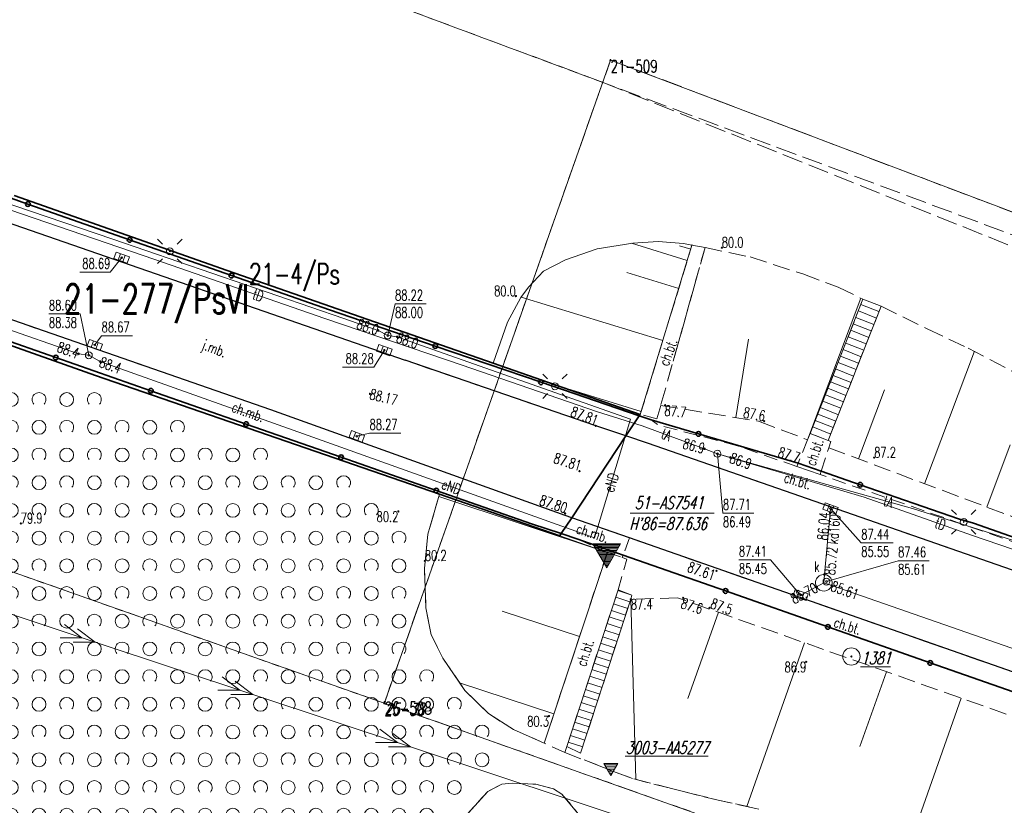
# Model space of a CAD drawing. Header units: metres. Extents: x 7505752 to 7507120, y 5839999 to 5840598.
# Tile 17 of 35: x 7506390 to 7506461, y 5840262 to 5840319. Entities that reach past the tile are written whole.
import ezdxf
from ezdxf.enums import TextEntityAlignment as Align

# ---------------------------------------------------------------- set-up
doc = ezdxf.new("R2010")
doc.units = ezdxf.units.M
for name, pattern in [('2_1', [0]), ('2_14', [1, -1]), ('2_OTKC', [1.5, 1, -0.5]), ('2_OTKJ', [2, 1.5, -0.5]), ('2_OTKK', [0]), ('2_OTKM', [0]), ('2_OTKS', [0]), ('2_OTKSG', [0]), ('2_OTRK', [1.75, 1.25, -0.5]), ('2_OTRKG', [1.75, 1.25, -0.5]), ('2_OTRU', [0]), ('2_OTRUG', [0]), ('2_OTWS', [0]), ('2_OTZK', [1.5, 1, -0.5]), ('4_SUEP_A', [0]), ('4_SUKP', [0]), ('4_SUPK', [0]), ('4_SUPP_P', [2, 1.5, -0.5]), ('4_SUTP_A', [0]), ('GDE', [0]), ('GUK', [2, 1.5, -0.5]), ('GUZ', [1, 0.5, -0.5])]:
    doc.linetypes.add(name, pattern=pattern)
doc.layers.get('0').update_dxf_attribs({"color": 250, "linetype": 'CONTINUOUS', "lineweight": 100})
for name, color, linetype, lineweight in [('Dzialki', 7, 'GDE', 18), ('Numery_punktow', 7, 'CONTINUOUS', 9), ('OTK_E_T_0', 7, 'CONTINUOUS', 0), ('OTK_E_T_1', 7, 'CONTINUOUS', 0), ('OTK_L_0', 7, '2_OTKJ', 18), ('OTK_L_1', 7, '2_OTKK', 25), ('OTK_L_2', 7, '2_OTKC', 18), ('OTK_L_6', 7, '2_OTKS', 18), ('OTK_L_7', 7, '2_OTKM', 35), ('OTO_L_0', 7, 'CONTINUOUS', 35), ('OTR_L_0', 7, '2_OTRU', 18), ('OTR_L_1', 7, '2_OTRK', 18), ('OTR_T_0', 7, 'CONTINUOUS', 18), ('OTR_T_1', 7, 'CONTINUOUS', 18), ('OTZ_L_1', 7, '2_OTZK', 18), ('Punkty', 7, 'CONTINUOUS', 18), ('SUE_T_3', 7, 'CONTINUOUS', 18), ('SUEP_E_T_0', 1, 'CONTINUOUS', 0), ('SUEP_L_0', 1, '4_SUEP_A', 18), ('SUER_T_0', 1, 'CONTINUOUS', 18), ('SUP_E_T_1', 7, 'CONTINUOUS', 0), ('SUP_L_1', 7, '4_SUPK', 18), ('SUP_T_0', 7, 'CONTINUOUS', 18), ('SUP_T_4', 7, 'CONTINUOUS', 18), ('SZNPP_T_1', 4, 'CONTINUOUS', 18), ('SZNPP_T_4', 4, 'CONTINUOUS', 18), ('SZNPS_T_0', 4, 'CONTINUOUS', 18), ('SZNPS_T_1', 4, 'CONTINUOUS', 18)]:
    doc.layers.add(name, color=color, linetype=linetype, lineweight=lineweight)
for name, color, linetype, lineweight, true_color in [('Kontury', 96, 'GUK', 18, 0x008000), ('Numery_konturow', 96, 'CONTINUOUS', 20, 0x008000), ('Numery_uzytkow', 96, 'CONTINUOUS', 15, 0x008000), ('OTW_L_1', 141, '2_OTWS', 18, 0x59d9ff), ('P_SUGP_L_0', 52, '4_SUPP_P', 18, 0xbfbf00), ('SUK_T_1', 36, 'CONTINUOUS', 18, 0x803300), ('SUKP_E_T_0', 36, 'CONTINUOUS', 0, 0x803300), ('SUKP_L_0', 36, '4_SUKP', 18, 0x803300), ('SUKR_T_0', 36, 'CONTINUOUS', 18, 0x803300), ('SUTP_E_T_0', 30, 'CONTINUOUS', 0, 0xff9100), ('SUTP_L_0', 30, '4_SUTP_A', 18, 0xff9100), ('SUTR_T_0', 30, 'CONTINUOUS', 18, 0xff9100), ('SZNPS_T_3', 6, 'CONTINUOUS', 18, 0xff2bff), ('SZNPS_T_4', 150, 'CONTINUOUS', 18, 0x0080ff), ('Uzytki', 96, 'GUZ', 18, 0x008000)]:
    doc.layers.add(name, color=color, linetype=linetype, lineweight=lineweight, true_color=true_color)
doc.styles.get("Standard").update_dxf_attribs({"font": 'Simplex.SHX', "width": 0.75})

# ---------------------------------------------------------------- blocks, each defined once
blk = doc.blocks.new('GRO')
at = {"linetype": 'CONTINUOUS'}
blk.add_circle((0, 0), 0.045, dxfattribs=at)
blk = doc.blocks.new('2_OTRN')
at = {"linetype": 'CONTINUOUS'}
blk.add_circle((0, 0), 0.045, dxfattribs=at)
blk = doc.blocks.new('2_OTRS')
at = {"linetype": 'CONTINUOUS'}
blk.add_circle((0, 0), 0.045, dxfattribs=at)
blk = doc.blocks.new('2_OTZK')
at = {"linetype": 'CONTINUOUS'}
for centre in [(-1, 1), (1, -1)]:
    blk.add_circle(centre, 0.5, dxfattribs=at)
for centre, start, end in [((1, 1), 318.59038, 221.40962), ((-1, -1), 318.70311, 221.29689)]:
    blk.add_arc(centre, 0.5, start, end, dxfattribs=at)
blk = doc.blocks.new('4_SUEO_W')
at = {"linetype": 'CONTINUOUS'}
for p, q in [((-0.53035, 0.53035), (-0.8839, 0.8839)), ((0.53035, 0.53035), (0.8839, 0.8839)), ((-0.53035, -0.53035), (-0.8839, -0.8839)), ((0.53035, -0.53035), (0.8839, -0.8839))]:
    blk.add_line(p, q, dxfattribs=at)
blk.add_circle((0, 0), 0.025, dxfattribs=at)
blk = doc.blocks.new('4_SUPP')
at = {"linetype": 'CONTINUOUS'}
blk.add_circle((0, 0), 0.25, dxfattribs=at)
blk = doc.blocks.new('4_SUPS')
at = {"linetype": 'CONTINUOUS'}
blk.add_circle((0, 0), 0.0625, dxfattribs=at)
blk = doc.blocks.new('4_SUKK')
at = {"linetype": 'CONTINUOUS'}
for p, q in [((-0.5, -0.25), (-0.5, 0.25)), ((-0.5, 0.25), (0.5, 0.25)), ((-0.175, 0.25), (-0.175, -0.25)), ((0.175, 0.25), (0.175, -0.25)), ((0.5, 0.25), (0.5, -0.25)), ((0.5, -0.25), (-0.5, -0.25))]:
    blk.add_line(p, q, dxfattribs=at)
blk = doc.blocks.new('4_SUPK')
at = {"linetype": 'CONTINUOUS'}
blk.add_circle((0, 0), 0.25, dxfattribs=at)
blk = doc.blocks.new('4_SUPW')
at = {"linetype": 'CONTINUOUS'}
blk.add_circle((0, 0), 0.25, dxfattribs=at)
blk = doc.blocks.new('OPZ')
at = {"linetype": 'CONTINUOUS'}
for p, q in [((-1.00495, 0.5802), (0.99505, 0.5802)), ((-0.00495, -1.15185), (-1.00495, 0.5802)), ((-0.96555, 0.51205), (0.9557, 0.51205)), ((-0.90785, 0.41205), (0.898, 0.41205)), ((-0.8501, 0.31205), (0.84025, 0.31205)), ((-0.79235, 0.21205), (0.7825, 0.21205)), ((-0.73465, 0.11205), (0.7248, 0.11205)), ((-0.6769, 0.01205), (0.66705, 0.01205)), ((0.99505, 0.5802), (-0.00495, -1.15185)), ((-0.61915, -0.08795), (0.6093, -0.08795)), ((-0.5614, -0.18795), (0.55155, -0.18795)), ((-0.5037, -0.28795), (0.49385, -0.28795)), ((-0.44595, -0.38795), (0.4361, -0.38795)), ((-0.3882, -0.48795), (0.37835, -0.48795)), ((-0.3305, -0.58795), (0.32065, -0.58795)), ((-0.27275, -0.68795), (0.2629, -0.68795)), ((-0.215, -0.78795), (0.20515, -0.78795)), ((-0.1573, -0.88795), (0.14745, -0.88795)), ((-0.09955, -0.98795), (0.0897, -0.98795)), ((-0.0418, -1.08795), (0.03195, -1.08795))]:
    blk.add_line(p, q, dxfattribs=at)
blk = doc.blocks.new('OSP')
at = {"linetype": 'CONTINUOUS'}
for radius in [0.625, 0.045]:
    blk.add_circle((0, 0), radius, dxfattribs=at)
blk = doc.blocks.new('OSW')
at = {"linetype": 'CONTINUOUS'}
for p, q in [((0.5, 0.2887), (-0.5, 0.2887)), ((-0.5, 0.2887), (0, -0.57735)), ((-0.44095, 0.1864), (0.44095, 0.1864)), ((-0.35435, 0.0364), (0.35435, 0.0364)), ((0, -0.57735), (0.5, 0.2887)), ((-0.26775, -0.1136), (0.26775, -0.1136)), ((-0.18115, -0.2636), (0.18115, -0.2636)), ((-0.09455, -0.4136), (0.09455, -0.4136)), ((-0.00795, -0.5636), (0.00795, -0.5636))]:
    blk.add_line(p, q, dxfattribs=at)

msp = doc.modelspace()

# ---------------------------------------------------------------- linework, layer by layer
at = {"layer": 'Dzialki'}
for p, q in [((7506254.11, 5840327.08), (7506416.72, 5840269.67)), ((7506416.75, 5840269.76), (7506433.06, 5840316.1)), ((7506433.06, 5840316.1), (7506463.41, 5840304.62)), ((7506416.72, 5840269.67), (7506416.75, 5840269.76)), ((7506416.72, 5840269.67), (7506468.98, 5840251.22))]:
    msp.add_line(p, q, dxfattribs=at)
at = {"layer": 'Kontury'}
for p, q in [((7506416.75, 5840269.76), (7506433.06, 5840316.1)), ((7506433.06, 5840316.1), (7506463.41, 5840304.62)), ((7506360.54, 5840289.51), (7506416.72, 5840269.67)), ((7506416.72, 5840269.67), (7506416.75, 5840269.76)), ((7506468.98, 5840251.22), (7506416.72, 5840269.67))]:
    msp.add_line(p, q, dxfattribs=at)
at = {"layer": 'OTK_L_0', "linetype": '2_OTKJ'}
for p, q in [((7506385.406, 5840305.802), (7506418.228, 5840294.424)), ((7506408.52, 5840290.857), (7506371.103, 5840303.829)), ((7506418.228, 5840294.424), (7506432.003, 5840289.699)), ((7506429.778, 5840283.233), (7506408.52, 5840290.857)), ((7506434.176, 5840288.967), (7506432.003, 5840289.699)), ((7506434.176, 5840288.967), (7506430.26, 5840283.064)), ((7506435.813, 5840288.415), (7506434.176, 5840288.967)), ((7506487.173, 5840270.553), (7506435.813, 5840288.415)), ((7506430.26, 5840283.064), (7506429.778, 5840283.233)), ((7506434.435, 5840281.604), (7506430.26, 5840283.064)), ((7506486.062, 5840263.544), (7506434.435, 5840281.604))]:
    msp.add_line(p, q, dxfattribs=at)
at = {"layer": 'OTK_L_1', "linetype": '2_OTKK'}
for p, q in [((7506385.406, 5840305.802), (7506418.228, 5840294.424)), ((7506408.52, 5840290.857), (7506371.103, 5840303.829)), ((7506432.003, 5840289.699), (7506418.228, 5840294.424)), ((7506429.778, 5840283.233), (7506408.52, 5840290.857)), ((7506434.176, 5840288.967), (7506432.003, 5840289.699)), ((7506435.813, 5840288.415), (7506434.176, 5840288.967)), ((7506487.173, 5840270.553), (7506435.813, 5840288.415)), ((7506430.26, 5840283.064), (7506429.778, 5840283.233)), ((7506434.435, 5840281.604), (7506430.26, 5840283.064)), ((7506486.062, 5840263.544), (7506434.435, 5840281.604))]:
    msp.add_line(p, q, dxfattribs=at)
at = {"layer": 'OTK_L_2', "linetype": '2_OTKC'}
for p, q in [((7506412.76, 5840298.057), (7506376.264, 5840310.856)), ((7506418.228, 5840294.424), (7506385.406, 5840305.802)), ((7506408.52, 5840290.857), (7506371.103, 5840303.829)), ((7506435.208, 5840290.522), (7506438.942, 5840302.74)), ((7506439.884, 5840302.556), (7506436.682, 5840291.167)), ((7506438.942, 5840302.74), (7506439.884, 5840302.556)), ((7506379.044, 5840299.494), (7506427.342, 5840282.626)), ((7506435.134, 5840290.41), (7506412.76, 5840298.057)), ((7506432.003, 5840289.699), (7506418.228, 5840294.424)), ((7506429.778, 5840283.233), (7506408.52, 5840290.857)), ((7506436.41, 5840290.2), (7506436.682, 5840291.167)), ((7506434.176, 5840288.967), (7506435.134, 5840290.41)), ((7506435.134, 5840290.41), (7506435.991, 5840290.117)), ((7506436.41, 5840290.2), (7506435.208, 5840290.522)), ((7506434.176, 5840288.967), (7506432.003, 5840289.699)), ((7506435.991, 5840290.117), (7506436.443, 5840289.78)), ((7506442.225, 5840288.25), (7506436.443, 5840289.78)), ((7506435.813, 5840288.415), (7506434.176, 5840288.967)), ((7506447.479, 5840289.147), (7506447.293, 5840288.691)), ((7506448.783, 5840288.636), (7506447.479, 5840289.147)), ((7506487.173, 5840270.553), (7506435.813, 5840288.415)), ((7506446.519, 5840286.757), (7506442.225, 5840288.25)), ((7506447.293, 5840288.691), (7506446.604, 5840287)), ((7506448.272, 5840286.422), (7506448.819, 5840288.118)), ((7506448.783, 5840288.636), (7506448.964, 5840288.567)), ((7506448.819, 5840288.118), (7506448.964, 5840288.567)), ((7506446.604, 5840287), (7506446.519, 5840286.757)), ((7506448.192, 5840286.175), (7506448.272, 5840286.422)), ((7506488.292, 5840272.231), (7506448.192, 5840286.175)), ((7506430.26, 5840283.064), (7506429.498, 5840281.915)), ((7506430.26, 5840283.064), (7506429.778, 5840283.233)), ((7506434.435, 5840281.604), (7506430.26, 5840283.064)), ((7506427.342, 5840282.626), (7506429.498, 5840281.915)), ((7506429.498, 5840281.915), (7506430.7, 5840281.519)), ((7506434.435, 5840281.604), (7506433.974, 5840280.369)), ((7506486.062, 5840263.544), (7506434.435, 5840281.604)), ((7506430.7, 5840281.519), (7506432.828, 5840280.561)), ((7506428.271, 5840266.786), (7506432.828, 5840280.561)), ((7506432.828, 5840280.561), (7506433.907, 5840280.188)), ((7506433.907, 5840280.188), (7506433.974, 5840280.369)), ((7506433.907, 5840280.188), (7506434.247, 5840280.07)), ((7506485.411, 5840262.31), (7506433.974, 5840280.369)), ((7506433.607, 5840277.848), (7506434.247, 5840280.07)), ((7506429.895, 5840266.551), (7506433.607, 5840277.848)), ((7506429.752, 5840266.115), (7506428.271, 5840266.786)), ((7506429.895, 5840266.551), (7506429.752, 5840266.115))]:
    msp.add_line(p, q, dxfattribs=at)
at = {"layer": 'OTK_L_2', "linetype": '2_14'}
msp.add_line((7506448.192, 5840286.175), (7506446.519, 5840286.757), dxfattribs=at)
at = {"layer": 'OTK_L_6', "linetype": '2_OTKSG'}
for p, q in [((7506451.292, 5840298.835), (7506447.479, 5840289.147)), ((7506434.517, 5840277.183), (7506434.609, 5840277.465)), ((7506430.898, 5840266.058), (7506434.517, 5840277.183))]:
    msp.add_line(p, q, dxfattribs=at)
at = {"layer": 'OTK_L_6', "linetype": '2_OTKS'}
for p, q in [((7506452.595, 5840298.324), (7506451.292, 5840298.835)), ((7506448.783, 5840288.636), (7506452.595, 5840298.324)), ((7506447.479, 5840289.147), (7506448.783, 5840288.636)), ((7506433.607, 5840277.848), (7506429.895, 5840266.551)), ((7506434.609, 5840277.465), (7506433.607, 5840277.848)), ((7506429.895, 5840266.551), (7506430.898, 5840266.058))]:
    msp.add_line(p, q, dxfattribs=at)
at = {"layer": 'OTK_L_6', "linetype": '2_1'}
for p, q in [((7506450.958, 5840297.987), (7506452.261, 5840297.474)), ((7506451.141, 5840298.452), (7506452.444, 5840297.94)), ((7506450.775, 5840297.522), (7506452.078, 5840297.009)), ((7506450.409, 5840296.591), (7506451.712, 5840296.079)), ((7506450.592, 5840297.057), (7506451.895, 5840296.544)), ((7506450.226, 5840296.126), (7506451.529, 5840295.613)), ((7506449.859, 5840295.195), (7506451.162, 5840294.683)), ((7506450.042, 5840295.661), (7506451.346, 5840295.148)), ((7506449.676, 5840294.73), (7506450.979, 5840294.217)), ((7506449.31, 5840293.8), (7506450.613, 5840293.287)), ((7506449.493, 5840294.265), (7506450.796, 5840293.752)), ((7506449.127, 5840293.334), (7506450.43, 5840292.822)), ((7506448.761, 5840292.404), (7506450.064, 5840291.891)), ((7506448.944, 5840292.869), (7506450.247, 5840292.356)), ((7506448.578, 5840291.939), (7506449.881, 5840291.426)), ((7506448.212, 5840291.008), (7506449.515, 5840290.495)), ((7506448.395, 5840291.473), (7506449.698, 5840290.96)), ((7506448.029, 5840290.543), (7506449.332, 5840290.03)), ((7506447.663, 5840289.612), (7506448.966, 5840289.099)), ((7506447.846, 5840290.077), (7506449.149, 5840289.565)), ((7506434.609, 5840277.465), (7506433.59, 5840277.797)), ((7506434.3, 5840276.514), (7506433.278, 5840276.847)), ((7506434.455, 5840276.99), (7506433.434, 5840277.322)), ((7506434.145, 5840276.039), (7506433.121, 5840276.372)), ((7506433.836, 5840275.088), (7506432.809, 5840275.422)), ((7506433.991, 5840275.563), (7506432.965, 5840275.897)), ((7506433.681, 5840274.613), (7506432.653, 5840274.947)), ((7506433.372, 5840273.662), (7506432.341, 5840273.997)), ((7506433.527, 5840274.137), (7506432.497, 5840274.472)), ((7506433.217, 5840273.186), (7506432.185, 5840273.522)), ((7506432.908, 5840272.235), (7506431.873, 5840272.572)), ((7506433.063, 5840272.711), (7506432.029, 5840273.047)), ((7506432.753, 5840271.76), (7506431.717, 5840272.097)), ((7506432.444, 5840270.809), (7506431.405, 5840271.147)), ((7506432.599, 5840271.284), (7506431.561, 5840271.622)), ((7506432.289, 5840270.333), (7506431.249, 5840270.672)), ((7506431.98, 5840269.382), (7506430.936, 5840269.722)), ((7506432.135, 5840269.858), (7506431.093, 5840270.197)), ((7506431.825, 5840268.907), (7506430.78, 5840269.247)), ((7506431.516, 5840267.956), (7506430.468, 5840268.297)), ((7506431.67, 5840268.431), (7506430.624, 5840268.772)), ((7506431.361, 5840267.48), (7506430.312, 5840267.822)), ((7506431.052, 5840266.529), (7506430, 5840266.872)), ((7506431.206, 5840267.005), (7506430.156, 5840267.347))]:
    msp.add_line(p, q, dxfattribs=at)
msp.add_point((7506447.479, 5840289.147), dxfattribs=at)
at = {"layer": 'OTK_L_7', "linetype": '2_OTKM'}
for p, q in [((7506389.978, 5840306.321), (7506405.379, 5840300.917)), ((7506395.86, 5840293.34), (7506366.162, 5840303.845)), ((7506405.379, 5840300.917), (7506424.581, 5840294.223)), ((7506424.581, 5840294.223), (7506435.208, 5840290.522)), ((7506420.706, 5840284.751), (7506395.86, 5840293.34)), ((7506435.134, 5840290.41), (7506434.176, 5840288.967)), ((7506435.208, 5840290.522), (7506435.134, 5840290.41)), ((7506434.176, 5840288.967), (7506430.26, 5840283.064)), ((7506429.388, 5840281.75), (7506420.706, 5840284.751)), ((7506430.26, 5840283.064), (7506429.498, 5840281.915)), ((7506429.498, 5840281.915), (7506429.388, 5840281.75))]:
    msp.add_line(p, q, dxfattribs=at)
at = {"layer": 'OTO_L_0'}
for p, q in [((7506390.974, 5840305.698), (7506383.619, 5840308.277)), ((7506398.328, 5840303.119), (7506390.974, 5840305.698)), ((7506405.683, 5840300.539), (7506398.328, 5840303.119)), ((7506412.76, 5840298.057), (7506405.683, 5840300.539)), ((7506420.399, 5840295.447), (7506412.76, 5840298.057)), ((7506386.125, 5840297.021), (7506392.994, 5840294.622)), ((7506428.037, 5840292.836), (7506420.399, 5840295.447)), ((7506392.994, 5840294.622), (7506399.864, 5840292.223)), ((7506435.134, 5840290.41), (7506428.037, 5840292.836)), ((7506399.864, 5840292.223), (7506406.733, 5840289.823)), ((7506435.991, 5840290.117), (7506435.134, 5840290.41)), ((7506406.733, 5840289.823), (7506413.603, 5840287.424)), ((7506439.408, 5840289.113), (7506435.991, 5840290.117)), ((7506446.604, 5840287), (7506439.408, 5840289.113)), ((7506413.603, 5840287.424), (7506420.472, 5840285.025)), ((7506448.272, 5840286.422), (7506446.604, 5840287)), ((7506451.099, 5840285.44), (7506448.272, 5840286.422)), ((7506458.184, 5840282.981), (7506451.099, 5840285.44)), ((7506420.472, 5840285.025), (7506427.342, 5840282.626)), ((7506427.342, 5840282.626), (7506429.498, 5840281.915)), ((7506459.266, 5840282.668), (7506458.184, 5840282.981)), ((7506466.664, 5840280.087), (7506459.266, 5840282.668)), ((7506429.498, 5840281.915), (7506430.7, 5840281.519)), ((7506433.974, 5840280.369), (7506430.7, 5840281.519)), ((7506441.368, 5840277.773), (7506433.974, 5840280.369)), ((7506448.761, 5840275.178), (7506441.368, 5840277.773)), ((7506456.154, 5840272.582), (7506448.761, 5840275.178)), ((7506463.548, 5840269.986), (7506456.154, 5840272.582))]:
    msp.add_line(p, q, dxfattribs=at)
for centre in [(7506390.974, 5840305.698), (7506398.328, 5840303.119), (7506405.683, 5840300.539), (7506420.399, 5840295.447), (7506392.994, 5840294.622), (7506428.037, 5840292.836), (7506399.864, 5840292.223), (7506406.733, 5840289.823), (7506439.408, 5840289.113), (7506413.603, 5840287.424), (7506420.472, 5840285.025), (7506451.099, 5840285.44), (7506441.368, 5840277.773), (7506448.761, 5840275.178), (7506456.154, 5840272.582)]:
    msp.add_circle(centre, 0.17, dxfattribs=at)
at = {"layer": 'OTR_L_0', "linetype": '2_OTRU'}
for p, q in [((7506434.67, 5840302.89), (7506436.51, 5840303.003)), ((7506436.51, 5840303.003), (7506438.341, 5840302.856)), ((7506429.818, 5840301.686), (7506432.103, 5840302.472)), ((7506432.103, 5840302.472), (7506434.67, 5840302.89)), ((7506438.341, 5840302.856), (7506438.942, 5840302.74)), ((7506428.224, 5840300.855), (7506429.818, 5840301.686)), ((7506427.142, 5840299.707), (7506428.224, 5840300.855)), ((7506426.577, 5840298.963), (7506427.142, 5840299.707)), ((7506425.619, 5840297.166), (7506426.577, 5840298.963)), ((7506424.581, 5840294.223), (7506425.619, 5840297.166)), ((7506435.208, 5840290.522), (7506424.581, 5840294.223)), ((7506420.706, 5840284.751), (7506419.866, 5840281.874)), ((7506429.388, 5840281.75), (7506420.706, 5840284.751)), ((7506419.866, 5840281.874), (7506419.613, 5840279.392)), ((7506432.828, 5840280.561), (7506429.388, 5840281.75)), ((7506419.613, 5840279.392), (7506419.723, 5840276.562)), ((7506419.723, 5840276.562), (7506420.107, 5840274.605)), ((7506420.107, 5840274.605), (7506420.958, 5840272.92)), ((7506420.958, 5840272.92), (7506422.535, 5840270.601)), ((7506422.535, 5840270.601), (7506424.247, 5840268.922)), ((7506424.247, 5840268.922), (7506426.055, 5840267.775)), ((7506426.055, 5840267.775), (7506428.271, 5840266.786))]:
    msp.add_line(p, q, dxfattribs=at)
at = {"layer": 'OTR_L_0', "linetype": '2_1'}
for p, q in [((7506438.605, 5840301.637), (7506434.563, 5840302.873)), ((7506438.853, 5840302.449), (7506438.041, 5840302.697)), ((7506437.987, 5840299.616), (7506434.231, 5840300.764)), ((7506436.839, 5840295.86), (7506426.597, 5840298.99)), ((7506435.274, 5840290.739), (7506429.897, 5840292.382)), ((7506432.828, 5840280.561), (7506420.658, 5840284.587)), ((7506430.815, 5840274.476), (7506425.238, 5840276.321)), ((7506428.97, 5840268.899), (7506422.161, 5840271.151))]:
    msp.add_line(p, q, dxfattribs=at)
at = {"layer": 'OTR_L_0', "linetype": '2_OTRUG'}
for p, q in [((7506438.942, 5840302.74), (7506435.208, 5840290.522)), ((7506432.828, 5840280.561), (7506428.271, 5840266.786))]:
    msp.add_line(p, q, dxfattribs=at)
at = {"layer": 'OTR_L_0', "linetype": '2_1'}
msp.add_point((7506438.942, 5840302.74), dxfattribs=at)
at = {"layer": 'OTR_L_1', "linetype": '2_OTRK'}
for p, q in [((7506439.884, 5840302.556), (7506436.682, 5840291.167)), ((7506439.884, 5840302.556), (7506443.139, 5840301.889)), ((7506443.139, 5840301.889), (7506446.948, 5840300.655)), ((7506446.948, 5840300.655), (7506449.495, 5840299.713)), ((7506449.495, 5840299.713), (7506451.292, 5840298.835)), ((7506451.292, 5840298.835), (7506447.479, 5840289.147)), ((7506452.595, 5840298.324), (7506448.783, 5840288.636)), ((7506452.595, 5840298.324), (7506455.917, 5840296.697)), ((7506455.917, 5840296.697), (7506458.897, 5840295.308)), ((7506458.897, 5840295.308), (7506464.117, 5840292.554)), ((7506447.479, 5840289.147), (7506447.293, 5840288.691)), ((7506448.783, 5840288.636), (7506448.964, 5840288.567)), ((7506448.964, 5840288.567), (7506448.819, 5840288.118)), ((7506430.898, 5840266.058), (7506434.517, 5840277.183)), ((7506429.895, 5840266.551), (7506429.752, 5840266.115)), ((7506429.752, 5840266.115), (7506433.469, 5840264.676)), ((7506429.895, 5840266.551), (7506430.898, 5840266.058)), ((7506433.469, 5840264.676), (7506434.742, 5840264.205)), ((7506434.742, 5840264.205), (7506440.623, 5840262.725)), ((7506440.623, 5840262.725), (7506443.759, 5840262.027))]:
    msp.add_line(p, q, dxfattribs=at)
at = {"layer": 'OTR_L_1', "linetype": '2_1'}
for p, q in [((7506447.293, 5840288.691), (7506451.134, 5840298.912)), ((7506442.097, 5840290.289), (7506443.016, 5840295.96)), ((7506455.743, 5840285.516), (7506459.336, 5840295.077)), ((7506450.963, 5840287.312), (7506452.837, 5840292.3)), ((7506460.239, 5840283.827), (7506461.928, 5840288.322)), ((7506434.517, 5840277.183), (7506434.885, 5840264.169)), ((7506440.847, 5840276.237), (7506438.645, 5840270.007)), ((7506447.077, 5840274.035), (7506442.9, 5840262.218)), ((7506452.985, 5840271.946), (7506451.075, 5840266.541)), ((7506458.39, 5840270.036), (7506455.203, 5840261.019))]:
    msp.add_line(p, q, dxfattribs=at)
at = {"layer": 'OTR_L_1', "linetype": '2_OTRKG'}
for p, q in [((7506436.682, 5840291.167), (7506443.753, 5840290.021)), ((7506443.753, 5840290.021), (7506447.293, 5840288.691)), ((7506448.819, 5840288.118), (7506488.515, 5840273.203)), ((7506437.901, 5840277.278), (7506434.517, 5840277.183)), ((7506484.732, 5840260.725), (7506437.901, 5840277.278))]:
    msp.add_line(p, q, dxfattribs=at)
at = {"layer": 'OTW_L_1', "linetype": '2_OTWS'}
for p, q in [((7506425.213, 5840263.829), (7506424.196, 5840263.311)), ((7506425.943, 5840263.894), (7506425.213, 5840263.829)), ((7506425.943, 5840263.894), (7506427.673, 5840263.826)), ((7506427.673, 5840263.826), (7506428.946, 5840263.494)), ((7506424.196, 5840263.311), (7506420.504, 5840259.236)), ((7506428.946, 5840263.494), (7506429.539, 5840263.118)), ((7506429.539, 5840263.118), (7506430.729, 5840261.697))]:
    msp.add_line(p, q, dxfattribs=at)
at = {"layer": 'OTZ_L_1', "linetype": '2_OTZK'}
for p, q in [((7506395.86, 5840293.34), (7506366.162, 5840303.845)), ((7506420.706, 5840284.751), (7506395.86, 5840293.34)), ((7506420.706, 5840284.751), (7506419.866, 5840281.874)), ((7506419.866, 5840281.874), (7506419.613, 5840279.392)), ((7506419.613, 5840279.392), (7506419.723, 5840276.562)), ((7506419.723, 5840276.562), (7506420.107, 5840274.605)), ((7506420.107, 5840274.605), (7506420.958, 5840272.92)), ((7506420.958, 5840272.92), (7506422.535, 5840270.601)), ((7506422.535, 5840270.601), (7506424.247, 5840268.922)), ((7506424.247, 5840268.922), (7506426.055, 5840267.775)), ((7506426.055, 5840267.775), (7506428.271, 5840266.786)), ((7506429.752, 5840266.115), (7506428.271, 5840266.786)), ((7506429.752, 5840266.115), (7506433.469, 5840264.676)), ((7506433.469, 5840264.676), (7506434.742, 5840264.205)), ((7506425.213, 5840263.829), (7506424.196, 5840263.311)), ((7506425.943, 5840263.894), (7506425.213, 5840263.829)), ((7506425.943, 5840263.894), (7506427.673, 5840263.826)), ((7506427.673, 5840263.826), (7506428.946, 5840263.494)), ((7506434.742, 5840264.205), (7506440.623, 5840262.725)), ((7506424.196, 5840263.311), (7506420.504, 5840259.236)), ((7506428.946, 5840263.494), (7506429.539, 5840263.118)), ((7506429.539, 5840263.118), (7506430.729, 5840261.697)), ((7506440.623, 5840262.725), (7506443.759, 5840262.027))]:
    msp.add_line(p, q, dxfattribs=at)
at = {"layer": 'P_SUGP_L_0', "linetype": '4_SUPP_P'}
for p, q in [((7506579.547, 5840259.784), (7506128.302, 5840427.644)), ((7506269.982, 5840374.94), (7506432.516, 5840314.479)), ((7506432.516, 5840314.479), (7506568.572, 5840260.012))]:
    msp.add_line(p, q, dxfattribs=at)
at = {"layer": 'SUEP_L_0', "linetype": '4_SUEP_A'}
for p, q in [((7506397.102, 5840303.16), (7506385.412, 5840307.129)), ((7506394.629, 5840294.891), (7506370.857, 5840303.157)), ((7506413.795, 5840297.434), (7506397.102, 5840303.16)), ((7506416.271, 5840296.581), (7506413.795, 5840297.434)), ((7506416.964, 5840296.216), (7506416.271, 5840296.581)), ((7506417.645, 5840296.111), (7506416.964, 5840296.216)), ((7506418.578, 5840295.787), (7506417.645, 5840296.111)), ((7506434.49, 5840290.187), (7506418.578, 5840295.787)), ((7506395.38, 5840294.786), (7506394.629, 5840294.891)), ((7506396.193, 5840294.332), (7506395.38, 5840294.786)), ((7506411.224, 5840288.985), (7506396.193, 5840294.332)), ((7506431.9, 5840281.607), (7506434.49, 5840290.187)), ((7506431.9, 5840281.607), (7506411.224, 5840288.985)), ((7506384.443, 5840277.861), (7506395.833, 5840274.084)), ((7506393.617, 5840275.345), (7506394.884, 5840274.399)), ((7506394.566, 5840275.031), (7506395.833, 5840274.084)), ((7506394.884, 5840274.399), (7506393.302, 5840274.396)), ((7506395.833, 5840274.084), (7506394.252, 5840274.082)), ((7506395.833, 5840274.084), (7506407.223, 5840270.307)), ((7506405.007, 5840271.569), (7506406.274, 5840270.622)), ((7506405.957, 5840271.254), (7506407.223, 5840270.307)), ((7506406.274, 5840270.622), (7506404.693, 5840270.62)), ((7506407.223, 5840270.307), (7506405.642, 5840270.305)), ((7506407.223, 5840270.307), (7506418.613, 5840266.531)), ((7506416.398, 5840267.792), (7506417.664, 5840266.846)), ((7506417.347, 5840267.477), (7506418.613, 5840266.531)), ((7506417.664, 5840266.846), (7506416.083, 5840266.843)), ((7506418.613, 5840266.531), (7506417.032, 5840266.528)), ((7506418.613, 5840266.531), (7506436.174, 5840260.708))]:
    msp.add_line(p, q, dxfattribs=at)
at = {"layer": 'SUER_T_0', "linetype": 'CONTINUOUS', "lineweight": 0}
for p, q in [((7506416.964, 5840296.216), (7506417.495, 5840298.5)), ((7506417.495, 5840298.5), (7506419.748, 5840298.5)), ((7506392.493, 5840297.772), (7506394.746, 5840297.772)), ((7506395.38, 5840294.786), (7506394.746, 5840297.772))]:
    msp.add_line(p, q, dxfattribs=at)
at = {"layer": 'SUKP_L_0', "linetype": '4_SUKP'}
for p, q in [((7506448.919, 5840283.421), (7506448.948, 5840283.736)), ((7506448.519, 5840278.96), (7506448.919, 5840283.421)), ((7506448.465, 5840278.362), (7506448.519, 5840278.96)), ((7506447.935, 5840278.082), (7506446.791, 5840277.48)), ((7506448.465, 5840278.362), (7506447.935, 5840278.082)), ((7506448.465, 5840278.362), (7506449.032, 5840278.165)), ((7506449.032, 5840278.165), (7506490.977, 5840263.58))]:
    msp.add_line(p, q, dxfattribs=at)
at = {"layer": 'SUKR_T_0', "linetype": 'CONTINUOUS', "lineweight": 0}
for p, q in [((7506397.751, 5840301.834), (7506396.931, 5840300.788)), ((7506394.733, 5840300.788), (7506396.931, 5840300.788)), ((7506395.805, 5840295.53), (7506396.299, 5840296.203)), ((7506396.299, 5840296.203), (7506398.524, 5840296.203)), ((7506416.722, 5840295.154), (7506415.953, 5840293.919)), ((7506413.7, 5840293.919), (7506415.953, 5840293.919)), ((7506414.735, 5840288.94), (7506415.652, 5840289.166)), ((7506415.652, 5840289.166), (7506417.905, 5840289.166)), ((7506448.948, 5840283.736), (7506451.165, 5840281.243)), ((7506451.165, 5840281.243), (7506453.473, 5840281.243)), ((7506442.331, 5840280.012), (7506444.611, 5840280.012)), ((7506446.791, 5840277.48), (7506444.611, 5840280.012)), ((7506448.655, 5840278.453), (7506453.827, 5840279.961)), ((7506453.827, 5840279.961), (7506456.08, 5840279.961))]:
    msp.add_line(p, q, dxfattribs=at)
at = {"layer": 'SUP_L_1', "linetype": '4_SUPK'}
for start, end in [(84.87193, 160.82654), (340.82654, 84.87193), (160.82654, 207.77826), (207.77827, 340.82654)]:
    msp.add_arc((7506448.465, 5840278.362), 0.6, start, end, dxfattribs=at)
at = {"layer": 'SUTP_L_0', "linetype": '4_SUTP_A'}
for p, q in [((7506386.959, 5840306.2), (7506400.153, 5840301.691)), ((7506400.153, 5840301.691), (7506412.425, 5840297.445)), ((7506412.425, 5840297.445), (7506422.35, 5840294.073)), ((7506422.35, 5840294.073), (7506432.036, 5840290.73)), ((7506432.036, 5840290.73), (7506435.334, 5840289.692)), ((7506435.334, 5840289.692), (7506439.838, 5840288.04)), ((7506439.838, 5840288.04), (7506440.779, 5840287.68)), ((7506440.779, 5840287.68), (7506441.718, 5840287.417)), ((7506451.372, 5840284.553), (7506440.779, 5840287.68)), ((7506441.718, 5840287.417), (7506454.879, 5840283.728)), ((7506459.193, 5840281.788), (7506451.372, 5840284.553)), ((7506454.879, 5840283.728), (7506465.744, 5840280.263)), ((7506475.002, 5840276.318), (7506459.193, 5840281.788))]:
    msp.add_line(p, q, dxfattribs=at)
at = {"layer": 'SUTR_T_0', "linetype": 'CONTINUOUS', "lineweight": 0}
for p, q in [((7506440.779, 5840287.68), (7506441.18, 5840283.391)), ((7506441.18, 5840283.391), (7506443.405, 5840283.391))]:
    msp.add_line(p, q, dxfattribs=at)
at = {"layer": 'SZNPP_T_4', "linetype": 'CONTINUOUS'}
msp.add_line((7506434.488, 5840283.383), (7506440.546, 5840283.383), dxfattribs=at)
at = {"layer": 'Uzytki'}
for p, q in [((7506416.75, 5840269.76), (7506433.06, 5840316.1)), ((7506433.06, 5840316.1), (7506463.41, 5840304.62)), ((7506360.54, 5840289.5), (7506416.72, 5840269.67)), ((7506416.72, 5840269.67), (7506416.75, 5840269.76)), ((7506468.98, 5840251.22), (7506416.72, 5840269.67))]:
    msp.add_line(p, q, dxfattribs=at)

# ---------------------------------------------------------------- block references
at = {"layer": 'OTR_T_0'}
for p in [(7506415.684, 5840292.007), (7506432.003, 5840289.699), (7506430.816, 5840286.43), (7506429.777, 5840283.373), (7506440.71, 5840279.23)]:
    msp.add_blockref('2_OTRS', p, dxfattribs=at)
at = {"layer": 'OTR_T_1'}
for p in [(7506441.094, 5840302.555), (7506426.226, 5840299.061), (7506436.993, 5840291.184), (7506444.153, 5840290.024), (7506452.102, 5840287.399), (7506446.604, 5840287), (7506417.734, 5840283.519), (7506390.464, 5840282.651), (7506419.649, 5840279.952), (7506434.517, 5840277.183), (7506438.301, 5840277.281), (7506440.21, 5840276.56), (7506447.195, 5840272.662), (7506428.609, 5840268.746)]:
    msp.add_blockref('2_OTRN', p, dxfattribs=at)
at = {"layer": 'OTZ_L_1'}
for p in [(7506390.78, 5840290.59), (7506394.78, 5840290.59), (7506392.78, 5840288.59), (7506396.78, 5840288.59), (7506400.78, 5840288.59), (7506390.78, 5840286.59), (7506394.78, 5840286.59), (7506398.78, 5840286.59), (7506402.78, 5840286.59), (7506406.78, 5840286.59), (7506392.78, 5840284.59), (7506396.78, 5840284.59), (7506400.78, 5840284.59), (7506404.78, 5840284.59), (7506408.78, 5840284.59), (7506412.78, 5840284.59), (7506390.78, 5840282.59), (7506394.78, 5840282.59), (7506398.78, 5840282.59), (7506402.78, 5840282.59), (7506406.78, 5840282.59), (7506410.78, 5840282.59), (7506414.78, 5840282.59), (7506392.78, 5840280.59), (7506396.78, 5840280.59), (7506400.78, 5840280.59), (7506404.78, 5840280.59), (7506408.78, 5840280.59), (7506412.78, 5840280.59), (7506416.78, 5840280.59), (7506390.78, 5840278.59), (7506394.78, 5840278.59), (7506398.78, 5840278.59), (7506402.78, 5840278.59), (7506406.78, 5840278.59), (7506410.78, 5840278.59), (7506414.78, 5840278.59), (7506392.78, 5840276.59), (7506396.78, 5840276.59), (7506400.78, 5840276.59), (7506404.78, 5840276.59), (7506408.78, 5840276.59), (7506412.78, 5840276.59), (7506416.78, 5840276.59), (7506390.78, 5840274.59), (7506394.78, 5840274.59), (7506398.78, 5840274.59), (7506402.78, 5840274.59), (7506406.78, 5840274.59), (7506410.78, 5840274.59), (7506414.78, 5840274.59), (7506392.78, 5840272.59), (7506396.78, 5840272.59), (7506400.78, 5840272.59), (7506404.78, 5840272.59), (7506408.78, 5840272.59), (7506412.78, 5840272.59), (7506416.78, 5840272.59), (7506390.78, 5840270.59), (7506394.78, 5840270.59), (7506398.78, 5840270.59), (7506402.78, 5840270.59), (7506406.78, 5840270.59), (7506410.78, 5840270.59), (7506414.78, 5840270.59), (7506418.78, 5840270.59), (7506392.78, 5840268.59), (7506396.78, 5840268.59), (7506400.78, 5840268.59), (7506404.78, 5840268.59), (7506408.78, 5840268.59), (7506412.78, 5840268.59), (7506416.78, 5840268.59), (7506420.78, 5840268.59), (7506390.78, 5840266.59), (7506394.78, 5840266.59), (7506398.78, 5840266.59), (7506402.78, 5840266.59), (7506406.78, 5840266.59), (7506410.78, 5840266.59), (7506414.78, 5840266.59), (7506418.78, 5840266.59), (7506422.78, 5840266.59), (7506392.78, 5840264.59), (7506396.78, 5840264.59), (7506400.78, 5840264.59), (7506404.78, 5840264.59), (7506408.78, 5840264.59), (7506412.78, 5840264.59), (7506416.78, 5840264.59), (7506420.78, 5840264.59), (7506390.78, 5840262.59), (7506394.78, 5840262.59), (7506398.78, 5840262.59), (7506402.78, 5840262.59), (7506406.78, 5840262.59), (7506410.78, 5840262.59), (7506414.78, 5840262.59), (7506418.78, 5840262.59)]:
    msp.add_blockref('2_OTZK', p, dxfattribs=at)
at = {"layer": 'Punkty'}
for p in [(7506433.06, 5840316.1), (7506416.72, 5840269.67), (7506416.75, 5840269.76)]:
    msp.add_blockref('GRO', p, dxfattribs=at)
at = {"layer": 'SUE_T_3'}
for name, p in [('4_SUEO_W', (7506401.229, 5840302.288)), ('4_SUPP', (7506401.229, 5840302.288)), ('4_SUEO_W', (7506429.042, 5840292.549)), ('4_SUPP', (7506429.042, 5840292.549)), ('4_SUEO_W', (7506458.566, 5840282.753)), ('4_SUPP', (7506458.566, 5840282.753))]:
    msp.add_blockref(name, p, dxfattribs=at)
at = {"layer": 'SUER_T_0'}
for p in [(7506416.271, 5840296.581), (7506416.964, 5840296.216), (7506417.645, 5840296.111), (7506394.629, 5840294.891), (7506395.38, 5840294.786), (7506396.193, 5840294.332)]:
    msp.add_blockref('4_SUPS', p, dxfattribs=at)
at = {"layer": 'SUK_T_1'}
for p, rotation in [((7506397.751, 5840301.834), 340.6283796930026), ((7506395.805, 5840295.53), 340.1383631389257), ((7506416.722, 5840295.154), 340.458014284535), ((7506414.735, 5840288.94), 338.98807219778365), ((7506448.948, 5840283.736), 339.89930993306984), ((7506446.791, 5840277.48), 341.5861412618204)]:
    msp.add_blockref('4_SUKK', p, dxfattribs=dict(at, rotation=rotation))
at = {"layer": 'SUKR_T_0'}
for p in [(7506397.751, 5840301.834), (7506395.805, 5840295.53), (7506416.722, 5840295.154), (7506414.735, 5840288.94), (7506448.948, 5840283.736), (7506448.919, 5840283.421), (7506448.519, 5840278.96), (7506447.935, 5840278.082), (7506448.655, 5840278.453), (7506449.032, 5840278.165), (7506446.791, 5840277.48)]:
    msp.add_blockref('4_SUPS', p, dxfattribs=at)
at = {"layer": 'SUP_T_0'}
for p in [(7506416.964, 5840296.216), (7506395.38, 5840294.786), (7506440.779, 5840287.68)]:
    msp.add_blockref('4_SUPK', p, dxfattribs=at)
at = {"layer": 'SUP_T_4'}
msp.add_blockref('4_SUPW', (7506448.655, 5840278.453), dxfattribs=at)
at = {"layer": 'SUTR_T_0'}
for p in [(7506439.838, 5840288.04), (7506440.779, 5840287.68), (7506441.718, 5840287.417)]:
    msp.add_blockref('4_SUPS', p, dxfattribs=at)
at = {"layer": 'SZNPP_T_1'}
msp.add_blockref('OPZ', (7506432.787, 5840280.593), dxfattribs=at)
at = {"layer": 'SZNPS_T_0'}
msp.add_blockref('OSP', (7506450.453, 5840273.045), dxfattribs=at)
at = {"layer": 'SZNPS_T_1'}
msp.add_blockref('OSW', (7506433.076, 5840265.033), dxfattribs=at)

# ---------------------------------------------------------------- texts
at = {"layer": 'Numery_konturow', "width": 0.7}
msp.add_text('21-277/PsVI', height=2.1, dxfattribs=at).set_placement((7506406.949, 5840299.911), align=Align.TOP_RIGHT)
at = {"layer": 'Numery_punktow', "width": 0.7}
for s, p in [('21-509', (7506433.06, 5840316.1)), ('26-508', (7506416.75, 5840269.76))]:
    msp.add_text(s, height=0.9, dxfattribs=at).set_placement(p, align=Align.TOP_LEFT)
at = {"layer": 'Numery_punktow', "oblique": 15, "width": 0.7}
msp.add_text('25-38', height=0.9, dxfattribs=at).set_placement((7506416.72, 5840269.67), align=Align.TOP_LEFT)
at = {"layer": 'Numery_uzytkow', "width": 0.7}
msp.add_text('21-4/Ps', height=1.5, dxfattribs=at).set_placement((7506406.95, 5840299.91))
at = {"layer": 'OTK_E_T_0', "lineweight": 9, "width": 0.7}
msp.add_text('j.mb.', height=0.75, rotation=339.37012, dxfattribs=at).set_placement((7506404.411, 5840295.186), align=Align.MIDDLE)
at = {"layer": 'OTK_E_T_1', "lineweight": 9, "width": 0.7}
for s, rotation, p in [('ch.bt.', 70.25316, (7506437.216, 5840295.008)), ('ch.mb.', 340.38212, (7506406.885, 5840290.695)), ('ch.bt.', 71.39503, (7506447.793, 5840287.797)), ('ch.bt.', 344.17578, (7506446.578, 5840285.727)), ('ch.mb.', 341.87254, (7506431.768, 5840281.953)), ('ch.bt.', 342.09555, (7506450.176, 5840275.259)), ('ch.bt.', 71.89623, (7506431.217, 5840273.313))]:
    msp.add_text(s, height=0.75, rotation=rotation, dxfattribs=at).set_placement(p, align=Align.MIDDLE)
at = {"layer": 'OTR_T_0', "lineweight": 9, "width": 0.7}
msp.add_text('88.17', height=0.75, rotation=346.57745, dxfattribs=at).set_placement((7506415.684, 5840292.007), align=Align.MIDDLE_LEFT)
for s, rotation, p in [('87.81', 339.35843, (7506432.003, 5840289.699)), ('87.81', 342.42812, (7506430.816, 5840286.43)), ('87.80', 341.57814, (7506429.777, 5840283.373))]:
    msp.add_text(s, height=0.75, rotation=rotation, dxfattribs=at).set_placement(p, align=Align.RIGHT)
msp.add_text('87.61', height=0.75, rotation=340.551, dxfattribs=at).set_placement((7506440.71, 5840279.23), align=Align.TOP_RIGHT)
at = {"layer": 'OTR_T_1', "lineweight": 9, "width": 0.7}
for s, rotation, p in [('80.0', 0.3992, (7506441.094, 5840302.555)), ('87.2', 0.40095, (7506452.102, 5840287.399)), ('79.9', 0.39715, (7506390.464, 5840282.651)), ('80.2', 0.3962, (7506419.649, 5840279.952)), ('87.5', 340.55, (7506440.21, 5840276.56))]:
    msp.add_text(s, height=0.75, rotation=rotation, dxfattribs=at).set_placement(p)
for s, rotation, p in [('80.0', 0.39753, (7506426.226, 5840299.061)), ('87.6', 349.89922, (7506444.153, 5840290.024)), ('87.7', 343.20967, (7506446.604, 5840287))]:
    msp.add_text(s, height=0.75, rotation=rotation, dxfattribs=at).set_placement(p, align=Align.RIGHT)
for s, rotation, p in [('87.7', 354.79822, (7506436.993, 5840291.184)), ('87.4', 0.90737, (7506434.517, 5840277.183)), ('87.6', 342.37894, (7506438.301, 5840277.281))]:
    msp.add_text(s, height=0.75, rotation=rotation, dxfattribs=at).set_placement(p, align=Align.TOP_LEFT)
for s, rotation, p in [('80.2', 0.39628, (7506417.734, 5840283.519)), ('86.9', 0.39994, (7506447.195, 5840272.662)), ('80.3', 0.39663, (7506428.609, 5840268.746))]:
    msp.add_text(s, height=0.75, rotation=rotation, dxfattribs=at).set_placement(p, align=Align.TOP_RIGHT)
at = {"layer": 'SUEP_E_T_0', "lineweight": 9, "width": 0.7}
for rotation, p in [(73.20096, (7506433.106, 5840285.602)), (340.3614, (7506421.562, 5840285.296))]:
    msp.add_text('eND', height=0.75, rotation=rotation, dxfattribs=at).set_placement(p, align=Align.MIDDLE)
at = {"layer": 'SUER_T_0', "lineweight": 9, "width": 0.7}
for s, p in [('88.22', (7506417.495, 5840299.5)), ('88.60', (7506392.493, 5840298.772)), ('88.00', (7506417.495, 5840298.25)), ('88.38', (7506392.493, 5840297.522))]:
    msp.add_text(s, height=0.75, dxfattribs=at).set_placement(p, align=Align.TOP_LEFT)
for s, rotation, p in [('88.0', 340.928, (7506416.271, 5840296.581)), ('88.4', 340.41836, (7506394.629, 5840294.891))]:
    msp.add_text(s, height=0.75, rotation=rotation, dxfattribs=at).set_placement(p, align=Align.MIDDLE_RIGHT)
for s, rotation, p in [('88.0', 340.70802, (7506417.645, 5840296.111)), ('88.4', 340.41832, (7506396.193, 5840294.332))]:
    msp.add_text(s, height=0.75, rotation=rotation, dxfattribs=at).set_placement(p, align=Align.MIDDLE_LEFT)
at = {"layer": 'SUKP_E_T_0', "lineweight": 9, "width": 0.7}
msp.add_text('kd160', height=0.75, rotation=84.87189, dxfattribs=at).set_placement((7506448.719, 5840281.19), align=Align.TOP_LEFT)
at = {"layer": 'SUKR_T_0', "lineweight": 9, "width": 0.7}
for s, p in [('88.69', (7506396.931, 5840301.788)), ('88.28', (7506415.953, 5840294.919))]:
    msp.add_text(s, height=0.75, dxfattribs=at).set_placement(p, align=Align.TOP_RIGHT)
for s, p in [('88.67', (7506396.299, 5840296.453)), ('88.27', (7506415.652, 5840289.416))]:
    msp.add_text(s, height=0.75, dxfattribs=at).set_placement(p)
msp.add_text('86.04', height=0.75, rotation=84.87258, dxfattribs=at).set_placement((7506448.919, 5840283.421), align=Align.RIGHT)
for s, p in [('87.44', (7506451.165, 5840282.243)), ('87.41', (7506442.331, 5840281.012)), ('85.55', (7506451.165, 5840280.993)), ('87.46', (7506453.827, 5840280.961)), ('85.45', (7506442.331, 5840279.762)), ('85.61', (7506453.827, 5840279.711))]:
    msp.add_text(s, height=0.75, dxfattribs=at).set_placement(p, align=Align.TOP_LEFT)
msp.add_text('85.72', height=0.75, rotation=84.87192, dxfattribs=at).set_placement((7506448.519, 5840278.96), align=Align.TOP_LEFT)
msp.add_text('85.70', height=0.75, rotation=27.77826, dxfattribs=at).set_placement((7506447.935, 5840278.082), align=Align.MIDDLE_RIGHT)
msp.add_text('85.61', height=0.75, rotation=340.57, dxfattribs=at).set_placement((7506449.032, 5840278.165), align=Align.MIDDLE_LEFT)
at = {"layer": 'SUP_E_T_1', "lineweight": 9, "width": 0.7}
msp.add_text('k', height=0.75, dxfattribs=at).set_placement((7506447.77, 5840279.15))
at = {"layer": 'SUTP_E_T_0', "lineweight": 9, "width": 0.7}
for s, rotation, p in [('tD', 340.91652, (7506407.605, 5840299.112)), ('tA', 339.85183, (7506437.089, 5840289.048)), ('tA', 344.34062, (7506453.126, 5840284.219)), ('tD', 340.52383, (7506456.882, 5840282.605))]:
    msp.add_text(s, height=0.75, rotation=rotation, dxfattribs=at).set_placement(p, align=Align.MIDDLE)
at = {"layer": 'SUTR_T_0', "lineweight": 9, "width": 0.7}
msp.add_text('86.9', height=0.75, rotation=345.10782, dxfattribs=at).set_placement((7506439.838, 5840288.04), align=Align.MIDDLE_RIGHT)
msp.add_text('86.9', height=0.75, rotation=340.4911, dxfattribs=at).set_placement((7506441.718, 5840287.417), align=Align.MIDDLE_LEFT)
for s, p in [('87.71', (7506441.18, 5840284.391)), ('86.49', (7506441.18, 5840283.141))]:
    msp.add_text(s, height=0.75, dxfattribs=at).set_placement(p, align=Align.TOP_LEFT)
at = {"layer": 'SZNPP_T_4', "oblique": 15, "width": 0.7}
for s, p in [('51-AS7541', (7506434.809, 5840284.583)), ("H'86=87.636", (7506434.407, 5840283.083))]:
    msp.add_text(s, height=0.9, dxfattribs=at).set_placement(p, align=Align.TOP_LEFT)
at = {"layer": 'SZNPS_T_3', "oblique": 15, "width": 0.7}
msp.add_text('%%U1381', height=0.9, dxfattribs=at).set_placement((7506451.158, 5840273.383), align=Align.TOP_LEFT)
at = {"layer": 'SZNPS_T_4', "oblique": 15, "width": 0.7}
msp.add_text('%%U3003-AA5277', height=0.9, dxfattribs=at).set_placement((7506434.159, 5840266.019))

doc.saveas('drawing.dxf')
